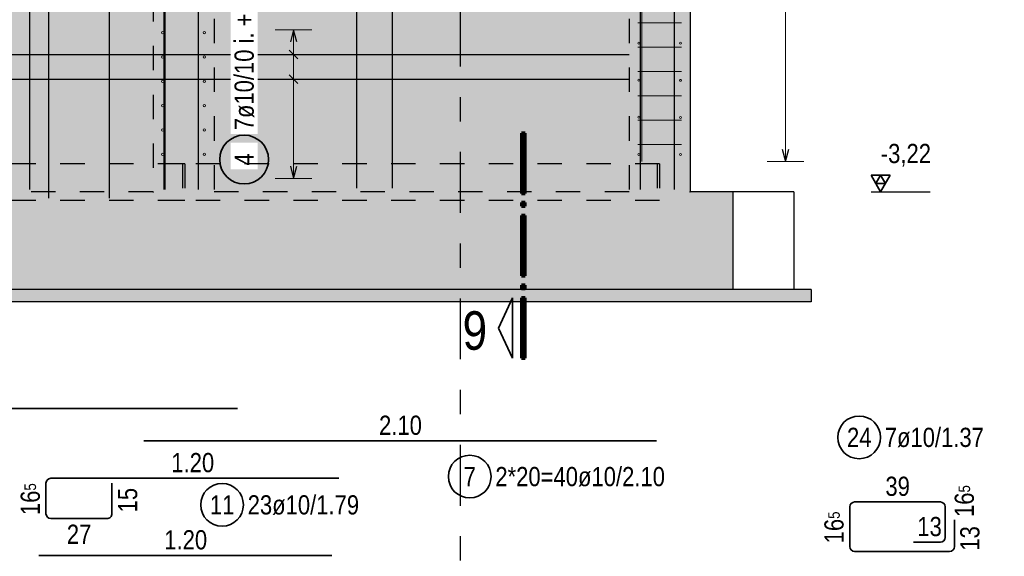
# Model space of a CAD drawing. Header units: millimetres. Extents: x -4 to 30.7, y -2.9 to 30.7.
# Tile 7 of 39: x 5.7 to 9.7, y 7.4 to 9.6. Entities that reach past the tile are written whole.
import ezdxf

# ---------------------------------------------------------------- set-up
doc = ezdxf.new("R2010")
doc.units = ezdxf.units.MM
doc.linetypes.add('DASHDOTX2', pattern=[2, 1, -0.5, 0, -0.5])
doc.linetypes.add('HIDDEN', pattern=[0.375, 0.25, -0.125])
for name, color, linetype, lineweight in [('Achsen', 7, 'Continuous', 20), ('Geschnittene Kanten', 7, 'Continuous', 20), ('nplo Bewehrung', 7, 'Continuous', 20), ('Schraffuren', 7, 'Continuous', 20)]:
    doc.layers.add(name, color=color, linetype=linetype, lineweight=lineweight)
doc.styles.add('Arial Narrow', font='ARIALN.TTF')

msp = doc.modelspace()

# ---------------------------------------------------------------- hatches: boundary and pattern name
at = {"lineweight": 25, "true_color": 0xcef2bf}
h = msp.add_hatch(color=254, dxfattribs=at)
h.paths.add_polyline_path([(4.046045, 8.861087), (8.204862, 8.861087), (8.204862, 11.621087), (6.454855, 11.621087), (6.454855, 12.261087), (4.046045, 12.261087)])
h.paths.add_polyline_path([(5.704416, 12.211087), (5.704416, 9.971087), (4.504416, 9.971087), (4.504416, 12.211087)])
for points in [[(8.204862, 8.861087), (8.454862, 8.861087), (8.454862, 12.259565), (8.204862, 12.259565)], [(8.629862, 8.461087), (8.629862, 8.861087), (4.004857, 8.861087), (4.004857, 8.461087)]]:
    msp.add_hatch(color=254, dxfattribs=at).paths.add_polyline_path(points)
at = {"lineweight": 25, "true_color": 0xffffff}
msp.add_hatch(color=7, dxfattribs=at).paths.add_polyline_path([(6.737825, 8.993672), (6.737758, 8.997511), (6.737557, 9.001345), (6.737223, 9.00517), (6.736755, 9.008981), (6.736154, 9.012773), (6.735421, 9.016542), (6.734558, 9.020283), (6.733564, 9.023992), (6.732441, 9.027664), (6.731191, 9.031294), (6.729815, 9.034879), (6.728315, 9.038413), (6.726693, 9.041893), (6.724949, 9.045314), (6.723088, 9.048672), (6.721111, 9.051963), (6.719019, 9.055183), (6.716817, 9.058328), (6.714506, 9.061395), (6.71209, 9.064379), (6.709571, 9.067276), (6.706953, 9.070084), (6.704238, 9.072799), (6.70143, 9.075418), (6.698532, 9.077937), (6.695548, 9.080353), (6.692482, 9.082664), (6.689336, 9.084866), (6.686116, 9.086957), (6.682825, 9.088935), (6.679467, 9.090796), (6.676046, 9.092539), (6.672566, 9.094162), (6.669032, 9.095662), (6.665447, 9.097038), (6.661817, 9.098288), (6.658145, 9.099411), (6.654437, 9.100404), (6.650696, 9.101268), (6.646927, 9.102001), (6.643134, 9.102601), (6.639323, 9.103069), (6.635498, 9.103404), (6.631664, 9.103605), (6.627825, 9.103672), (6.623986, 9.103605), (6.620152, 9.103404), (6.616327, 9.103069), (6.612516, 9.102601), (6.608724, 9.102001), (6.604955, 9.101268), (6.601214, 9.100404), (6.597505, 9.099411), (6.593833, 9.098288), (6.590203, 9.097038), (6.586618, 9.095662), (6.583084, 9.094162), (6.579604, 9.092539), (6.576183, 9.090796), (6.572825, 9.088935), (6.569534, 9.086957), (6.566314, 9.084866), (6.563169, 9.082664), (6.560102, 9.080353), (6.557119, 9.077937), (6.554221, 9.075418), (6.551413, 9.072799), (6.548698, 9.070084), (6.546079, 9.067276), (6.54356, 9.064379), (6.541144, 9.061395), (6.538833, 9.058328), (6.536631, 9.055183), (6.53454, 9.051963), (6.532562, 9.048672), (6.530701, 9.045314), (6.528958, 9.041893), (6.527335, 9.038413), (6.525835, 9.034879), (6.524459, 9.031294), (6.523209, 9.027664), (6.522086, 9.023992), (6.521093, 9.020283), (6.520229, 9.016542), (6.519496, 9.012773), (6.518896, 9.008981), (6.518428, 9.00517), (6.518093, 9.001345), (6.517892, 8.997511), (6.517825, 8.993672), (6.517892, 8.989833), (6.518093, 8.985999), (6.518428, 8.982174), (6.518896, 8.978363), (6.519496, 8.974571), (6.520229, 8.970802), (6.521093, 8.96706), (6.522086, 8.963352), (6.523209, 8.95968), (6.524459, 8.95605), (6.525835, 8.952465), (6.527335, 8.948931), (6.528958, 8.945451), (6.530701, 8.94203), (6.532562, 8.938672), (6.53454, 8.935381), (6.536631, 8.932161), (6.538833, 8.929016), (6.541144, 8.925949), (6.54356, 8.922965), (6.546079, 8.920068), (6.548698, 8.917259), (6.551413, 8.914545), (6.554221, 8.911926), (6.557119, 8.909407), (6.560102, 8.906991), (6.563169, 8.90468), (6.566314, 8.902478), (6.569534, 8.900387), (6.572825, 8.898409), (6.576183, 8.896548), (6.579604, 8.894805), (6.583084, 8.893182), (6.586618, 8.891682), (6.590203, 8.890306), (6.593833, 8.889056), (6.597505, 8.887933), (6.601214, 8.886939), (6.604955, 8.886076), (6.608724, 8.885343), (6.612516, 8.884742), (6.616327, 8.884274), (6.620152, 8.88394), (6.623986, 8.883739), (6.627825, 8.883672), (6.631664, 8.883739), (6.635498, 8.88394), (6.639323, 8.884274), (6.643134, 8.884742), (6.646927, 8.885343), (6.650696, 8.886076), (6.654437, 8.886939), (6.658145, 8.887933), (6.661817, 8.889056), (6.665447, 8.890306), (6.669032, 8.891682), (6.672566, 8.893182), (6.676046, 8.894805), (6.679467, 8.896548), (6.682825, 8.898409), (6.686116, 8.900387), (6.689336, 8.902478), (6.692482, 8.90468), (6.695548, 8.906991), (6.698532, 8.909407), (6.70143, 8.911926), (6.704238, 8.914545), (6.706953, 8.917259), (6.709571, 8.920068), (6.71209, 8.922965), (6.714506, 8.925949), (6.716817, 8.929016), (6.719019, 8.932161), (6.721111, 8.935381), (6.723088, 8.938672), (6.724949, 8.94203), (6.726693, 8.945451), (6.728315, 8.948931), (6.729815, 8.952465), (6.731191, 8.95605), (6.732441, 8.95968), (6.733564, 8.963352), (6.734558, 8.96706), (6.735421, 8.970802), (6.736154, 8.974571), (6.736755, 8.978363), (6.737223, 8.982174), (6.737557, 8.985999)])
at = {"layer": 'Schraffuren', "lineweight": 25, "true_color": 0xeaffea}
msp.add_hatch(color=7, dxfattribs=at).paths.add_polyline_path([(8.950572, 8.411087), (8.950572, 8.461087), (3.849727, 8.461087), (3.849727, 8.411087)])

# ---------------------------------------------------------------- linework, layer by layer
at = {"color": 3, "linetype": 'Continuous', "lineweight": 25}
for p, q in [((5.828416, 8.836087), (5.828416, 12.686087)), ((6.075692, 8.836087), (6.075692, 12.686087)), ((5.749416, 8.871087), (5.749416, 12.231155)), ((6.300855, 8.871087), (6.300855, 12.231155)), ((6.300855, 8.871087), (6.300855, 12.231155)), ((6.440855, 8.871087), (6.440855, 12.231155)), ((6.440855, 8.871087), (6.440855, 12.231155)), ((8.250862, 8.871087), (8.250862, 12.231155)), ((8.250862, 8.871087), (8.250862, 12.231155)), ((8.390862, 8.871087), (8.390862, 12.231155)), ((8.390862, 8.871087), (8.390862, 12.231155)), ((7.089515, 8.876087), (7.089515, 11.226087)), ((7.235171, 8.876087), (7.235171, 11.226087)), ((6.830506, 9.526087), (6.817109, 9.476087)), ((6.843904, 9.476087), (6.830506, 9.526087)), ((6.848184, 9.406743), (6.812829, 9.442098)), ((4.254862, 9.424421), (8.204862, 9.424421)), ((4.254862, 9.322754), (8.204862, 9.322754)), ((6.848184, 9.305076), (6.812829, 9.340432)), ((8.832313, 9.036089), (8.845711, 8.986089)), ((8.845711, 8.986089), (8.859108, 9.036089)), ((6.817109, 8.966088), (6.830506, 8.916088)), ((6.830506, 8.916088), (6.843904, 8.966088)), ((8.879862, 8.861087), (8.629862, 8.861087)), ((8.879862, 8.861087), (8.879862, 8.461087)), ((9.19571, 8.861087), (9.438297, 8.861087))]:
    msp.add_line(p, q, dxfattribs=at)
at = {"color": 3, "linetype": 'HIDDEN', "lineweight": 25, "ltscale": 0.25}
for p, q in [((6.254855, 12.259471), (6.254855, 8.861087)), ((6.504855, 11.371087), (6.504855, 8.861087)), ((8.204862, 11.371087), (8.204862, 8.861087)), ((6.374855, 8.976087), (4.134857, 8.976087)), ((6.374855, 8.976087), (6.374855, 8.826087)), ((6.384855, 8.976087), (6.374855, 8.976087)), ((6.384855, 8.976087), (6.384855, 8.826087)), ((8.319862, 8.976087), (8.319862, 8.826087)), ((8.329862, 8.976087), (8.329862, 8.826087)), ((6.254855, 8.861087), (4.254857, 8.861087)), ((8.204862, 8.861087), (6.504855, 8.861087)), ((6.374855, 8.826087), (4.134857, 8.826087)), ((6.384855, 8.826087), (6.374855, 8.826087)), ((8.329862, 8.826087), (6.384855, 8.826087))]:
    msp.add_line(p, q, dxfattribs=at)
at = {"color": 5, "linetype": 'Continuous', "lineweight": 18}
for p, q in [((8.845711, 11.190267), (8.845711, 8.986089)), ((6.905506, 9.526087), (6.755506, 9.526087)), ((6.830506, 9.526087), (6.830506, 8.916088)), ((6.905506, 9.424421), (6.755506, 9.424421)), ((6.905506, 9.322754), (6.755506, 9.322754)), ((8.770711, 8.986089), (8.920711, 8.986089)), ((6.755506, 8.916088), (6.905506, 8.916088))]:
    msp.add_line(p, q, dxfattribs=at)
at = {"color": 1, "linetype": 'Continuous', "lineweight": 70}
for p, q in [((7.779102, 9.102044), (7.764104, 9.102044)), ((7.764104, 9.102044), (7.764104, 8.854544)), ((7.779102, 8.854544), (7.779102, 9.102044)), ((7.764104, 8.854544), (7.779102, 8.854544)), ((7.779102, 8.817044), (7.764104, 8.817044)), ((7.764104, 8.817044), (7.764104, 8.802044)), ((7.764104, 8.802044), (7.779102, 8.802044)), ((7.779102, 8.802044), (7.779102, 8.817044)), ((7.779102, 8.764545), (7.764104, 8.764545)), ((7.764104, 8.764545), (7.764104, 8.517044)), ((7.779102, 8.517044), (7.779102, 8.764545)), ((7.764104, 8.517044), (7.779102, 8.517044)), ((7.779102, 8.479544), (7.764104, 8.479544)), ((7.764104, 8.479544), (7.764104, 8.464544)), ((7.779102, 8.464544), (7.779102, 8.479544)), ((7.764104, 8.464544), (7.779102, 8.464544)), ((7.779102, 8.427044), (7.764104, 8.427044)), ((7.764104, 8.427044), (7.764104, 8.179544)), ((7.779102, 8.179544), (7.779102, 8.427044)), ((7.764104, 8.179544), (7.779102, 8.179544))]:
    msp.add_line(p, q, dxfattribs=at)
at = {"color": 2, "linetype": 'Continuous', "lineweight": 35}
for p, q in [((9.27446, 8.929285), (9.19571, 8.929285)), ((9.19571, 8.929285), (9.235085, 8.861087)), ((9.235085, 8.929285), (9.215398, 8.895186)), ((9.235085, 8.861087), (9.27446, 8.929285)), ((9.254773, 8.895186), (9.235085, 8.929285)), ((9.215398, 8.895186), (9.254773, 8.895186)), ((7.726604, 8.427044), (7.670354, 8.303295)), ((7.726604, 8.179544), (7.726604, 8.427044)), ((7.670354, 8.303295), (7.726604, 8.179544)), ((4.000469, 7.973841), (6.600469, 7.973841)), ((6.217057, 7.840398), (8.317057, 7.840398)), ((5.816176, 7.667209), (5.816176, 7.542208)), ((7.016176, 7.687209), (5.836176, 7.687209)), ((6.086177, 7.542202), (6.086178, 7.667202)), ((9.479994, 7.590149), (9.128462, 7.590149)), ((9.108462, 7.570149), (9.108462, 7.407653)), ((9.499994, 7.445153), (9.499994, 7.570149)), ((5.836176, 7.522208), (6.066176, 7.522203)), ((9.537494, 7.407653), (9.537494, 7.517653)), ((9.369994, 7.425153), (9.479994, 7.425153)), ((9.128462, 7.387653), (9.517494, 7.387653)), ((6.987416, 7.370847), (5.787416, 7.370847))]:
    msp.add_line(p, q, dxfattribs=at)
for centre, radius in [((6.627825, 8.993672), 0.1), ((9.146898, 7.85504), 0.0875), ((7.551844, 7.694253), 0.0875), ((6.537364, 7.578429), 0.0875)]:
    msp.add_circle(centre, radius, dxfattribs=at)
at = {"color": 9, "linetype": 'Continuous', "lineweight": 0}
for centre in [(6.254855, 8.861087), (8.454422, 8.861087)]:
    msp.add_circle(centre, 0.00111, dxfattribs=at)
at = {"color": 2, "linetype": 'Continuous', "lineweight": 35}
for centre, start, end in [((5.836176, 7.667209), 90, 180), ((9.128462, 7.570149), 90, 180), ((9.479994, 7.570149), 0, 90), ((5.836176, 7.542208), 180, 269.998626), ((6.066177, 7.542203), 269.998626, 359.999326), ((9.479994, 7.445153), 270, 0), ((9.128462, 7.407653), 180, 270), ((9.517494, 7.407653), 270, 0)]:
    msp.add_arc(centre, 0.02, start, end, dxfattribs=at)
at = {"layer": 'Achsen', "color": 3, "linetype": 'DASHDOTX2', "lineweight": 25, "ltscale": 0.25}
msp.add_line((7.512342, 19.824874), (7.512463, -0.014661), dxfattribs=at)
at = {"layer": 'Geschnittene Kanten', "color": 3, "linetype": 'Continuous', "lineweight": 25}
for p, q in [((8.454862, 12.259565), (8.454862, 8.861087)), ((8.629862, 8.861087), (8.454862, 8.861087)), ((8.629862, 8.861087), (8.629862, 8.461087)), ((8.629862, 8.461087), (4.004856, 8.461087)), ((8.950572, 8.461087), (8.629862, 8.461087)), ((8.950572, 8.461087), (8.950572, 8.411087)), ((8.950572, 8.411087), (3.849727, 8.411087))]:
    msp.add_line(p, q, dxfattribs=at)
at = {"layer": 'nplo Bewehrung', "color": 9, "linetype": 'Continuous', "lineweight": 0}
for p, q in [((6.303855, 8.871087), (6.303855, 12.688175)), ((6.303855, 8.871087), (6.303855, 12.688175)), ((6.303855, 8.871087), (6.303855, 12.688175)), ((8.256862, 8.986087), (8.256863, 12.339653)), ((8.239862, 9.554125), (8.419866, 9.554125)), ((8.239862, 9.454344), (8.419866, 9.454344)), ((8.239862, 9.354562), (8.419866, 9.354562)), ((8.239862, 9.254781), (8.419866, 9.254781)), ((8.239862, 9.154999), (8.419866, 9.154999)), ((8.239862, 9.055218), (8.419866, 9.055218))]:
    msp.add_line(p, q, dxfattribs=at)
for centre, radius in [((6.294855, 9.513552), 0.005), ((6.294855, 9.513552), 0.005), ((6.464855, 9.51399), 0.005), ((6.464855, 9.51399), 0.005), ((8.244862, 9.470867), 0.004), ((8.244862, 9.470867), 0.004), ((8.414862, 9.470461), 0.004), ((8.414862, 9.470461), 0.004), ((6.294855, 9.413815), 0.005), ((6.294855, 9.413815), 0.005), ((6.464855, 9.414253), 0.005), ((6.464855, 9.414253), 0.005), ((6.294855, 9.314079), 0.005), ((6.294855, 9.314079), 0.005), ((6.464855, 9.314517), 0.005), ((6.464855, 9.314517), 0.005), ((8.244862, 9.318887), 0.004), ((8.244862, 9.318887), 0.004), ((8.414862, 9.318482), 0.004), ((8.414862, 9.318482), 0.004), ((6.294855, 9.214343), 0.005), ((6.294855, 9.214343), 0.005), ((6.464855, 9.214781), 0.005), ((6.464855, 9.214781), 0.005), ((8.244862, 9.166908), 0.004), ((8.244862, 9.166908), 0.004), ((8.414862, 9.166503), 0.004), ((8.414862, 9.166503), 0.004), ((6.294855, 9.114606), 0.005), ((6.294855, 9.114606), 0.005), ((6.464855, 9.115044), 0.005), ((6.464855, 9.115044), 0.005), ((6.294855, 9.01487), 0.005), ((6.294855, 9.01487), 0.005), ((6.464855, 9.015308), 0.005), ((6.464855, 9.015308), 0.005), ((8.244862, 9.014929), 0.004), ((8.244862, 9.014929), 0.004), ((8.414862, 9.014523), 0.004), ((8.414862, 9.014523), 0.004)]:
    msp.add_circle(centre, radius, dxfattribs=at)

# ---------------------------------------------------------------- texts
at = {"color": 1, "lineweight": 70, "style": 'Arial Narrow'}
msp.add_text('9', height=0.1575, dxfattribs=at).set_placement((7.522824, 8.214329))
at = {"color": 2, "lineweight": 35, "char_height": 0.07875, "attachment_point": 1, "line_spacing_factor": 0.9, "style": 'Arial Narrow'}
for s, insert in [(' -3,22', (9.210673, 9.057962)), ('2.10', (7.180432, 7.944148)), ('24', (9.097285, 7.894415)), ('7ø10/1.37', (9.251898, 7.894415)), ('1.20', (6.329551, 7.790959)), ('7', (7.527038, 7.733628)), ('2*20=40ø10/2.10', (7.656844, 7.733628)), ('39', (9.254616, 7.693899)), ('23ø10/1.79', (6.642364, 7.617804)), ('11', (6.487752, 7.617804)), ('13', (9.385382, 7.528903)), ('1.20', (6.300791, 7.474597))]:
    msp.add_mtext(s, dxfattribs=dict(at, insert=insert))
for s, insert, rotation in [('16{\\A1;\\H.6x;\\S5;}', (5.712426, 7.536492), 90), ('16{\\A1;\\H.6x;\\S5;}', (9.538386, 7.528702), 90), ('16{\\A1;\\H.6x;\\S5;}', (9.004712, 7.420684), 90), ('15', (6.111177, 7.547589), 89.999326), ('13', (9.561096, 7.390696), 90), ('27', (5.901563, 7.497207), 359.998626)]:
    msp.add_mtext(s, dxfattribs=dict(at, insert=insert, rotation=rotation))

# ---------------------------------------------------------------- next in the draw order: texts
at = {"color": 2, "lineweight": 35, "char_height": 0.07875, "attachment_point": 1, "rotation": 90, "line_spacing_factor": 0.9, "style": 'Arial Narrow', "bg_fill": 3, "box_fill_scale": 1.2, "bg_fill_color": 256, "bg_fill_true_color": 13158600, "bg_fill_transparency": 0}
for s, insert in [('7ø10/10 i. + a.', (6.58845, 9.113672)), ('4', (6.58845, 8.968866))]:
    msp.add_mtext(s, dxfattribs=dict(at, insert=insert))

# ---------------------------------------------------------------- next in the draw order: linework, layer by layer
at = {"color": 3, "linetype": 'HIDDEN', "lineweight": 25, "ltscale": 0.25}
msp.add_line((8.329862, 8.976087), (6.384855, 8.976087), dxfattribs=at)

doc.saveas('drawing.dxf')
